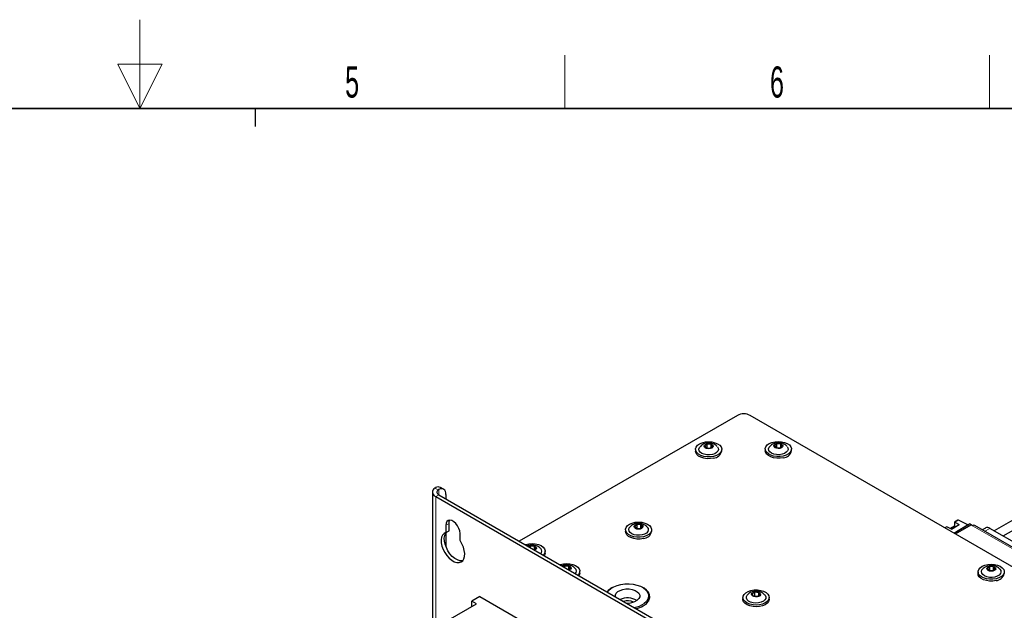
# Paper-space layout 'Blatt4' of a CAD drawing. Header units: millimetres. Extents: x 5 to 418, y 2 to 292.
# Tile 63 of 66: x 203 to 314, y 226 to 292. Entities that reach past the tile are written whole.
import ezdxf

# ---------------------------------------------------------------- set-up
doc = ezdxf.new("R2010")
doc.units = ezdxf.units.MM
doc.layers.add('SLD-0', color=7, linetype='Continuous')
doc.styles.add('SLDTEXTSTYLE1', font='TXT', dxfattribs={"width": 0.605})

psp = doc.layouts.new('Blatt4')

# ---------------------------------------------------------------- linework, layer by layer
at = {"color": 7, "linetype": 'Continuous', "lineweight": 25}
for p, q in [((284.16, 247.98), (259.64, 233.83)), ((342.5, 215.12), (285.58, 247.98)), ((280.77, 244.75), (280.5, 244.56)), ((281.19, 244.72), (280.77, 244.75)), ((280.77, 244.35), (280.77, 244.75)), ((281.36, 244.49), (281.19, 244.72)), ((281.19, 244.37), (281.19, 244.72)), ((288.6, 244.78), (288.33, 244.59)), ((288.33, 244.59), (288.49, 244.36)), ((289.03, 244.75), (288.6, 244.78)), ((288.6, 244.38), (288.6, 244.78)), ((289.19, 244.52), (289.03, 244.75)), ((289.03, 244.4), (289.03, 244.75)), ((279.45, 244.17), (279.45, 243.97)), ((280.5, 244.56), (280.66, 244.32)), ((280.66, 244.32), (281.09, 244.29)), ((280.73, 244.32), (280.77, 244.35)), ((280.77, 244.35), (281.12, 244.32)), ((280.77, 244.35), (280.77, 244.32)), ((281.09, 244.29), (281.36, 244.49)), ((282.4, 243.97), (282.4, 244.17)), ((287.28, 244.2), (287.28, 244)), ((288.49, 244.36), (288.92, 244.32)), ((288.56, 244.35), (288.6, 244.38)), ((288.6, 244.38), (288.95, 244.35)), ((288.6, 244.38), (288.61, 244.35)), ((288.92, 244.32), (289.19, 244.52)), ((290.23, 244), (290.23, 244.2)), ((249.87, 239.36), (249.87, 222.51)), ((250.59, 239.05), (318.12, 200.07)), ((251.13, 239.68), (250.78, 239.88)), ((251.39, 239.1), (251.39, 238.59)), ((250.24, 238.85), (317.77, 199.86)), ((317.82, 237.78), (313.01, 235)), ((314.01, 234.43), (318.32, 236.91)), ((251.74, 235.02), (251.74, 235.84)), ((308.47, 234.76), (310.24, 235.79)), ((308.56, 235.96), (308.56, 235.54)), ((308.94, 236.2), (308.57, 235.98)), ((308.59, 235.98), (309.09, 235.71)), ((310.04, 235.67), (308.99, 236.2)), ((310.41, 235.68), (310.24, 235.79)), ((251.39, 235.63), (251.39, 234.82)), ((251.39, 234.82), (251.74, 235.02)), ((251.39, 234.76), (251.39, 233.24)), ((252.98, 233.9), (252.98, 234.71)), ((271.57, 235.13), (271.57, 234.93)), ((272.88, 235.71), (272.61, 235.52)), ((272.61, 235.52), (272.78, 235.28)), ((272.78, 235.28), (273.2, 235.25)), ((272.85, 235.28), (272.88, 235.3)), ((273.31, 235.68), (272.88, 235.71)), ((272.88, 235.3), (272.88, 235.71)), ((272.88, 235.3), (273.24, 235.27)), ((272.88, 235.3), (272.89, 235.27)), ((273.2, 235.25), (273.47, 235.44)), ((273.47, 235.44), (273.31, 235.68)), ((273.31, 235.33), (273.31, 235.68)), ((274.52, 234.93), (274.52, 235.13)), ((307.68, 235.47), (307.46, 235.34)), ((308.2, 235.2), (307.71, 235.47)), ((308.56, 235.54), (308.09, 235.26)), ((308.2, 235.2), (309.09, 235.71)), ((308.47, 234.76), (310.02, 235.66)), ((308.67, 235.47), (308.56, 235.54)), ((308.65, 234.66), (310.41, 235.68)), ((310.43, 235.67), (308.66, 234.65)), ((310.41, 235.68), (310.41, 235.66)), ((310.59, 235.58), (310.43, 235.67)), ((344.78, 216.01), (310.84, 235.61)), ((312.03, 235.32), (311.68, 235.12)), ((316.07, 233.24), (312.53, 235.28)), ((260.91, 233.29), (260.76, 233.18)), ((261.34, 233.26), (260.91, 233.29)), ((260.91, 233.09), (260.91, 233.29)), ((261.3, 232.87), (261.5, 233.03)), ((261.5, 233.03), (261.34, 233.26)), ((261.34, 232.91), (261.34, 233.26)), ((262.55, 232.51), (262.55, 232.71)), ((264.77, 231.04), (264.65, 230.94)), ((265.2, 231.02), (264.77, 231.04)), ((264.77, 230.87), (264.77, 231.04)), ((265.19, 230.62), (265.4, 230.8)), ((265.4, 230.8), (265.2, 231.02)), ((265.2, 230.63), (265.2, 231.02)), ((266.44, 230.26), (266.44, 230.47)), ((311.2, 230.4), (311.2, 230.19)), ((312.52, 230.98), (312.25, 230.78)), ((312.25, 230.78), (312.41, 230.55)), ((312.41, 230.55), (312.84, 230.51)), ((312.48, 230.54), (312.52, 230.57)), ((312.94, 230.94), (312.52, 230.98)), ((312.52, 230.57), (312.52, 230.98)), ((312.52, 230.57), (312.87, 230.54)), ((312.52, 230.57), (312.52, 230.54)), ((312.84, 230.51), (313.1, 230.71)), ((313.1, 230.71), (312.94, 230.94)), ((312.94, 230.59), (312.94, 230.94)), ((286.13, 228.1), (285.83, 227.92)), ((286.55, 228.03), (286.13, 228.1)), ((286.13, 227.69), (286.13, 228.1)), ((286.67, 227.79), (286.55, 228.03)), ((286.55, 227.73), (286.55, 228.03)), ((255.19, 227.62), (254.3, 227.11)), ((254.83, 226.8), (254.3, 227.11)), ((254.3, 226.5), (254.3, 227.11)), ((255.19, 227.62), (312.82, 194.35)), ((274.18, 227.27), (274.18, 227.68)), ((284.77, 227.51), (284.77, 227.31)), ((285.83, 227.92), (285.94, 227.68)), ((285.94, 227.68), (286.36, 227.62)), ((286.08, 227.66), (286.13, 227.69)), ((286.13, 227.69), (286.42, 227.65)), ((286.13, 227.69), (286.14, 227.65)), ((286.36, 227.62), (286.67, 227.79)), ((287.72, 227.31), (287.72, 227.51)), ((251.65, 224.97), (254.83, 226.8))]:
    psp.add_line(p, q, dxfattribs=at)
at = {"color": 7, "linetype": 'Continuous', "lineweight": 18}
for p, q in [((250.51, 239.61), (250.15, 239.81)), ((250.59, 239.05), (250.24, 238.85)), ((250.59, 239.05), (250.59, 239.66)), ((250.24, 238.85), (250.24, 222.72)), ((251.39, 235.63), (251.74, 235.84)), ((308.96, 236.19), (308.59, 235.98)), ((310.02, 235.66), (308.96, 236.19)), ((307.71, 235.47), (307.48, 235.34)), ((310.59, 235.58), (344.53, 215.99)), ((312.53, 235.28), (311.97, 234.95))]:
    psp.add_line(p, q, dxfattribs=at)
at = {"color": 7, "linetype": 'Continuous', "lineweight": 25, "flags": 128}
for points in [[(281.48, 243.38), (281.12, 243.33), (280.75, 243.33), (280.39, 243.38), (280.06, 243.48), (279.79, 243.63), (279.6, 243.81), (279.48, 244.01), (279.45, 244.22), (279.52, 244.43), (279.68, 244.63), (279.91, 244.79), (280.21, 244.92), (280.55, 245), (280.92, 245.03), (281.29, 245), (281.63, 244.92), (281.93, 244.8), (282.17, 244.63), (282.33, 244.44), (282.4, 244.23), (282.38, 244.02), (282.26, 243.81), (282.07, 243.63), (281.8, 243.49), (281.48, 243.38)], [(281.11, 244.25), (280.92, 244.23), (280.73, 244.26), (280.57, 244.32), (280.46, 244.41), (280.43, 244.52), (280.47, 244.63), (280.58, 244.73), (280.74, 244.79), (280.93, 244.81), (281.12, 244.79), (281.28, 244.72), (281.39, 244.63), (281.43, 244.52), (281.39, 244.41), (281.28, 244.31), (281.11, 244.25)], [(289.31, 243.41), (288.95, 243.36), (288.58, 243.36), (288.22, 243.41), (287.9, 243.51), (287.63, 243.66), (287.43, 243.84), (287.31, 244.04), (287.29, 244.25), (287.35, 244.46), (287.51, 244.66), (287.74, 244.82), (288.04, 244.95), (288.39, 245.03), (288.75, 245.06), (289.12, 245.03), (289.46, 244.95), (289.76, 244.83), (290, 244.66), (290.16, 244.47), (290.23, 244.26), (290.21, 244.05), (290.1, 243.85), (289.9, 243.66), (289.63, 243.52), (289.31, 243.41)], [(288.94, 244.28), (288.75, 244.26), (288.56, 244.29), (288.4, 244.35), (288.29, 244.44), (288.26, 244.56), (288.3, 244.67), (288.41, 244.76), (288.57, 244.82), (288.76, 244.84), (288.95, 244.82), (289.12, 244.75), (289.22, 244.66), (289.26, 244.55), (289.22, 244.44), (289.11, 244.35), (288.94, 244.28)], [(281.48, 243.18), (281.12, 243.13), (280.75, 243.12), (280.39, 243.18), (280.06, 243.28), (279.79, 243.42), (279.6, 243.6), (279.48, 243.81), (279.45, 243.97)], [(281.34, 243.58), (281.03, 243.54), (280.72, 243.55), (280.42, 243.61), (280.17, 243.71), (279.97, 243.86), (279.86, 244.02), (279.83, 244.2), (279.89, 244.38), (279.95, 244.47)], [(281.9, 244.47), (282, 244.32), (282.03, 244.14), (281.97, 243.97), (281.82, 243.81), (281.61, 243.68), (281.34, 243.58)], [(289.31, 243.21), (288.95, 243.16), (288.58, 243.16), (288.22, 243.21), (287.9, 243.31), (287.63, 243.46), (287.43, 243.63), (287.31, 243.84), (287.28, 244)], [(289.17, 243.62), (288.86, 243.57), (288.55, 243.58), (288.25, 243.64), (288, 243.75), (287.81, 243.89), (287.69, 244.05), (287.66, 244.23), (287.72, 244.41), (287.79, 244.5)], [(289.73, 244.5), (289.83, 244.35), (289.86, 244.17), (289.8, 244), (289.65, 243.84), (289.44, 243.71), (289.17, 243.62)], [(250.15, 239.81), (250.03, 239.71), (249.93, 239.58), (249.88, 239.45), (249.87, 239.32), (249.91, 239.19), (249.98, 239.07), (250.09, 238.95), (250.24, 238.85)], [(250.51, 239.61), (250.44, 239.54), (250.4, 239.47), (250.38, 239.4), (250.38, 239.32), (250.4, 239.25), (250.44, 239.18), (250.51, 239.11), (250.59, 239.05)], [(251.39, 239.1), (251.37, 239.28), (251.33, 239.44), (251.26, 239.56), (251.16, 239.66), (251.04, 239.71), (250.9, 239.73), (250.75, 239.72), (250.59, 239.66)], [(252.98, 234.71), (252.95, 234.99), (252.85, 235.28), (252.7, 235.57), (252.51, 235.82), (252.3, 236.02), (252.07, 236.15), (251.85, 236.2), (251.66, 236.17), (251.51, 236.06), (251.42, 235.87), (251.39, 235.63)], [(251.74, 235.84), (251.77, 236.08), (251.83, 236.2)], [(273.59, 234.34), (273.23, 234.29), (272.86, 234.29), (272.51, 234.34), (272.18, 234.44), (271.91, 234.59), (271.71, 234.77), (271.6, 234.97), (271.57, 235.18), (271.64, 235.39), (271.79, 235.59), (272.03, 235.75), (272.33, 235.88), (272.67, 235.96), (273.04, 235.98), (273.4, 235.96), (273.75, 235.88), (274.05, 235.76), (274.28, 235.59), (274.44, 235.4), (274.51, 235.19), (274.49, 234.98), (274.38, 234.77), (274.18, 234.59), (273.91, 234.45), (273.59, 234.34)], [(273.23, 235.21), (273.04, 235.19), (272.85, 235.21), (272.69, 235.28), (272.58, 235.37), (272.54, 235.48), (272.58, 235.59), (272.69, 235.69), (272.86, 235.75), (273.05, 235.77), (273.24, 235.74), (273.4, 235.68), (273.51, 235.59), (273.54, 235.48), (273.5, 235.37), (273.39, 235.27), (273.23, 235.21)], [(251.39, 234.82), (251.18, 234.71), (251.02, 234.53), (250.91, 234.29), (250.86, 233.99), (250.87, 233.65), (250.95, 233.28), (251.08, 232.91), (251.27, 232.55), (251.5, 232.22), (251.76, 231.93), (252.04, 231.69), (252.33, 231.53), (252.61, 231.44), (252.87, 231.43), (253.1, 231.5), (253.28, 231.64), (253.42, 231.86), (253.49, 232.13), (253.51, 232.46), (253.46, 232.81), (253.35, 233.18), (253.19, 233.55), (252.98, 233.9)], [(253.28, 231.64), (253.22, 231.63), (252.96, 231.64), (252.68, 231.73), (252.39, 231.9), (252.11, 232.13), (251.85, 232.42), (251.62, 232.75), (251.44, 233.12), (251.3, 233.49), (251.23, 233.85), (251.21, 234.19), (251.26, 234.49), (251.37, 234.74), (251.48, 234.87)], [(273.59, 234.14), (273.23, 234.08), (272.86, 234.08), (272.51, 234.14), (272.18, 234.24), (271.91, 234.38), (271.71, 234.56), (271.6, 234.77), (271.57, 234.93)], [(273.45, 234.54), (273.15, 234.5), (272.83, 234.51), (272.54, 234.57), (272.28, 234.67), (272.09, 234.81), (271.97, 234.98), (271.94, 235.16), (272, 235.34), (272.07, 235.43)], [(274.01, 235.43), (274.11, 235.28), (274.14, 235.1), (274.08, 234.93), (273.94, 234.76), (273.72, 234.63), (273.45, 234.54)], [(260.31, 233.44), (260.36, 233.46), (260.7, 233.54), (261.07, 233.57), (261.44, 233.54), (261.78, 233.46), (262.08, 233.34), (262.32, 233.17), (262.48, 232.98), (262.55, 232.77), (262.52, 232.56), (262.41, 232.35), (262.34, 232.27)], [(260.67, 233.23), (260.73, 233.27), (260.89, 233.33), (261.08, 233.35), (261.27, 233.33), (261.43, 233.26), (261.54, 233.17), (261.57, 233.06), (261.53, 232.95), (261.42, 232.85), (261.37, 232.83)], [(262.55, 232.51), (262.52, 232.35), (262.45, 232.21)], [(264.2, 231.2), (264.25, 231.21), (264.59, 231.29), (264.96, 231.32), (265.32, 231.29), (265.67, 231.22), (265.97, 231.09), (266.21, 230.93), (266.36, 230.74), (266.44, 230.53), (266.41, 230.31), (266.3, 230.11), (266.23, 230.03)], [(264.56, 230.99), (264.63, 231.03), (264.8, 231.09), (264.99, 231.1), (265.18, 231.08), (265.34, 231.01), (265.44, 230.91), (265.46, 230.8), (265.41, 230.69), (265.3, 230.6), (265.26, 230.58)], [(266.44, 230.26), (266.41, 230.11), (266.34, 229.96)], [(313.22, 229.61), (312.87, 229.55), (312.5, 229.55), (312.14, 229.6), (311.81, 229.71), (311.54, 229.85), (311.34, 230.03), (311.23, 230.23), (311.2, 230.45), (311.27, 230.66), (311.43, 230.85), (311.66, 231.02), (311.96, 231.14), (312.3, 231.22), (312.67, 231.25), (313.04, 231.22), (313.38, 231.15), (313.68, 231.02), (313.92, 230.86), (314.08, 230.66), (314.15, 230.45), (314.13, 230.24), (314.01, 230.04), (313.82, 229.86), (313.55, 229.71), (313.22, 229.61)], [(313.22, 229.4), (312.87, 229.35), (312.5, 229.35), (312.14, 229.4), (311.81, 229.5), (311.54, 229.65), (311.34, 229.83), (311.23, 230.03), (311.2, 230.19)], [(313.09, 229.81), (312.78, 229.77), (312.47, 229.77), (312.17, 229.83), (311.92, 229.94), (311.72, 230.08), (311.61, 230.25), (311.58, 230.43), (311.64, 230.6), (311.7, 230.69)], [(312.86, 230.48), (312.67, 230.46), (312.48, 230.48), (312.32, 230.54), (312.21, 230.64), (312.18, 230.75), (312.22, 230.86), (312.33, 230.95), (312.49, 231.01), (312.68, 231.03), (312.87, 231.01), (313.03, 230.95), (313.14, 230.85), (313.18, 230.74), (313.14, 230.63), (313.03, 230.54), (312.86, 230.48)], [(313.65, 230.7), (313.75, 230.55), (313.77, 230.37), (313.72, 230.19), (313.57, 230.03), (313.36, 229.9), (313.09, 229.81)], [(269.55, 228.11), (269.68, 228.29), (269.93, 228.52), (270.25, 228.72), (270.63, 228.87), (271.05, 228.98), (271.51, 229.04), (271.97, 229.05), (272.43, 229.01), (272.86, 228.91), (273.26, 228.77), (273.6, 228.58), (273.87, 228.36), (274.06, 228.12), (274.16, 227.86), (274.17, 227.59), (274.1, 227.32), (273.93, 227.07), (273.68, 226.84)], [(270.44, 227.59), (270.44, 227.79), (270.54, 227.99), (270.72, 228.17), (270.97, 228.31), (271.28, 228.42), (271.63, 228.47), (271.99, 228.47), (272.34, 228.41), (272.65, 228.31), (272.9, 228.16), (273.08, 227.98), (273.17, 227.78), (273.17, 227.58), (273.07, 227.38), (272.89, 227.2), (272.89, 227.2)], [(273.57, 226.56), (273.88, 226.77), (274.1, 227.01), (274.25, 227.27), (274.3, 227.55), (274.27, 227.82), (274.15, 228.09), (273.94, 228.33), (273.66, 228.55), (273.53, 228.63)], [(286.64, 226.69), (286.27, 226.66), (285.91, 226.68), (285.56, 226.76), (285.26, 226.88), (285.02, 227.04), (284.85, 227.23), (284.78, 227.44), (284.79, 227.65), (284.9, 227.86), (285.1, 228.04), (285.36, 228.19), (285.68, 228.3), (286.04, 228.35), (286.41, 228.36), (286.77, 228.31), (287.09, 228.21), (287.37, 228.06), (287.57, 227.89), (287.69, 227.68), (287.72, 227.47), (287.66, 227.26), (287.51, 227.07), (287.28, 226.9), (286.98, 226.77), (286.64, 226.69)], [(286.38, 227.58), (286.19, 227.57), (286, 227.61), (285.85, 227.68), (285.77, 227.78), (285.75, 227.89), (285.81, 228), (285.94, 228.08), (286.12, 228.13), (286.31, 228.14), (286.49, 228.11), (286.64, 228.03), (286.73, 227.93), (286.74, 227.82), (286.68, 227.71), (286.56, 227.63), (286.38, 227.58)], [(274.18, 227.27), (274.17, 227.18), (274.16, 227.11)], [(274.18, 227.73), (274.27, 227.51), (274.29, 227.43)], [(286.64, 226.48), (286.27, 226.45), (285.91, 226.48), (285.56, 226.55), (285.26, 226.67), (285.02, 226.84), (284.85, 227.03), (284.78, 227.24), (284.77, 227.31)], [(286.54, 226.9), (286.23, 226.87), (285.92, 226.9), (285.64, 226.98), (285.4, 227.1), (285.24, 227.26), (285.16, 227.43), (285.16, 227.61), (285.26, 227.78), (285.28, 227.81)], [(287.22, 227.81), (287.26, 227.76), (287.34, 227.59), (287.33, 227.41), (287.24, 227.24), (287.07, 227.09), (286.83, 226.97), (286.54, 226.9)], [(287.72, 227.31), (287.72, 227.27), (287.66, 227.06), (287.51, 226.86), (287.28, 226.69), (286.98, 226.57), (286.64, 226.48)]]:
    psp.add_lwpolyline(points, dxfattribs=at)
at = {"color": 7, "linetype": 'Continuous', "lineweight": 25}
for centre, radius, start, end in [((284.87, 246.62), 1.54, 62.6096, 117.3903), ((281.4, 244.2), 1.02, 273.9761, 346.9697), ((289.24, 244.23), 1.02, 273.9761, 346.9697), ((250.52, 239.36), 0.575, 63.8888, 119.5221), ((308.58, 235.96), 0.0216, 53.8085, 189.6646), ((308.96, 236.15), 0.05, 63.4641, 119.9973), ((273.52, 235.16), 1.02, 273.9759, 346.9698), ((307.69, 235.45), 0.0244, 56.4298, 114.9652), ((310.74, 235.38), 0.251, 65.6927, 125.618), ((312.24, 234.87), 0.503, 54.3822, 114.3074), ((261.76, 232.71), 0.415, 316.9355, 46.1952), ((265.65, 230.47), 0.415, 316.969, 46.5852), ((313.15, 230.42), 1.02, 273.9759, 346.9698), ((270.89, 227.08), 1.75, 117.3613, 142.5555), ((271.8, 225.39), 2.07, 59.1673, 113.6835), ((271.8, 225.43), 1.7, 66.6146, 105.3853), ((271.84, 228.82), 1.94, 264.5209, 302.9523), ((272.05, 229.22), 2.89, 279.8374, 304.4595), ((272.05, 229.31), 3.14, 283.2873, 299.0386)]:
    psp.add_arc(centre, radius, start, end, dxfattribs=at)
at = {"color": 7, "linetype": 'Continuous', "lineweight": 18}
for centre, radius, start, end in [((308.95, 236.17), 0.0244, 56.4298, 114.9652), ((308.98, 236.17), 0.0242, 68.3932, 127.1571)]:
    psp.add_arc(centre, radius, start, end, dxfattribs=at)
at = {"color": 7, "linetype": 'Continuous', "lineweight": 25}
psp.add_ellipse((310.02, 235.62), major_axis=(0.025, 0.0434), ratio=0.576679, start_param=0.034867, end_param=0.784708, dxfattribs=at)
for points, knots in [([(281.89, 244.48), (281.88, 244.49), (281.81, 244.57), (281.66, 244.68), (281.42, 244.8), (281.15, 244.87), (280.84, 244.89), (280.53, 244.84), (280.26, 244.72), (280.06, 244.59), (279.98, 244.49), (279.96, 244.47)], [0, 0, 0, 0, 0.025909, 0.143295, 0.26363, 0.391857, 0.531767, 0.685713, 0.821947, 0.951657, 1, 1, 1, 1]), ([(289.72, 244.51), (289.71, 244.52), (289.64, 244.6), (289.49, 244.71), (289.25, 244.83), (288.98, 244.9), (288.67, 244.92), (288.36, 244.87), (288.09, 244.75), (287.9, 244.62), (287.81, 244.52), (287.79, 244.5)], [0, 0, 0, 0, 0.0259086, 0.143295, 0.2636296, 0.391856, 0.5317669, 0.6857111, 0.8219458, 0.9516571, 1, 1, 1, 1]), ([(250.15, 239.81), (250.17, 239.82), (250.19, 239.84), (250.22, 239.86), (250.24, 239.86)], [0, 0, 0, 0, 0.498747, 1, 1, 1, 1]), ([(250.59, 239.66), (250.58, 239.65), (250.55, 239.64), (250.52, 239.62), (250.51, 239.61)], [0, 0, 0, 0, 0.497621, 1, 1, 1, 1]), ([(274, 235.44), (273.99, 235.45), (273.93, 235.53), (273.77, 235.64), (273.54, 235.76), (273.26, 235.83), (272.96, 235.85), (272.65, 235.8), (272.37, 235.68), (272.18, 235.55), (272.1, 235.45), (272.08, 235.43)], [0, 0, 0, 0, 0.025909, 0.143295, 0.26363, 0.391857, 0.531767, 0.685712, 0.821947, 0.951658, 1, 1, 1, 1]), ([(262.04, 233.02), (262.02, 233.03), (261.96, 233.11), (261.8, 233.22), (261.57, 233.34), (261.3, 233.41), (260.99, 233.43), (260.73, 233.39), (260.59, 233.33), (260.54, 233.31)], [0, 0, 0, 0, 0.034494, 0.19078, 0.350992, 0.52171, 0.707985, 0.912944, 1, 1, 1, 1]), ([(265.92, 230.78), (265.87, 230.83), (265.75, 230.94), (265.53, 231.07), (265.27, 231.15), (264.97, 231.18), (264.68, 231.16), (264.5, 231.09), (264.43, 231.06)], [0, 0, 0, 0, 0.142639, 0.301493, 0.469017, 0.651026, 0.850472, 1, 1, 1, 1]), ([(313.64, 230.7), (313.63, 230.71), (313.56, 230.8), (313.4, 230.91), (313.17, 231.02), (312.9, 231.1), (312.59, 231.11), (312.28, 231.06), (312, 230.94), (311.81, 230.82), (311.73, 230.72), (311.71, 230.69)], [0, 0, 0, 0, 0.025909, 0.143296, 0.26363, 0.391856, 0.531767, 0.685711, 0.821946, 0.951657, 1, 1, 1, 1]), ([(287.21, 227.81), (287.16, 227.87), (287.04, 227.98), (286.82, 228.1), (286.57, 228.19), (286.27, 228.23), (285.96, 228.2), (285.67, 228.1), (285.44, 227.97), (285.33, 227.86), (285.29, 227.81)], [0, 0, 0, 0, 0.104443, 0.223581, 0.348973, 0.485072, 0.634143, 0.773606, 0.905684, 1, 1, 1, 1])]:
    psp.add_open_spline(points, degree=3, knots=knots, dxfattribs=at)
at = {"layer": 'SLD-0', "lineweight": 18}
for p, q in [((217, 292.5), (217, 282.5)), ((264.75, 282.5), (264.75, 288.5)), ((312.5, 282.5), (312.5, 288.5)), ((219.5, 287.5), (214.5, 287.5)), ((214.5, 287.5), (217, 282.5)), ((217, 282.5), (219.5, 287.5))]:
    psp.add_line(p, q, dxfattribs=at)
at = {"layer": 'SLD-0', "lineweight": 35}
psp.add_line((408, 282.5), (26, 282.5), dxfattribs=at)
at = {"layer": 'SLD-0'}
psp.add_line((230, 280.5), (230, 282.5), dxfattribs=at)
psp.add_line((230, 280.5), (230, 282.5), dxfattribs=at)

# ---------------------------------------------------------------- texts
at = {"layer": 'SLD-0', "char_height": 3.5, "attachment_point": 2, "style": 'SLDTEXTSTYLE1'}
for s, insert in [('5', (240.85, 287.24)), ('6', (288.6, 287.24))]:
    psp.add_mtext(s, dxfattribs=dict(at, insert=insert))

doc.saveas('drawing.dxf')
